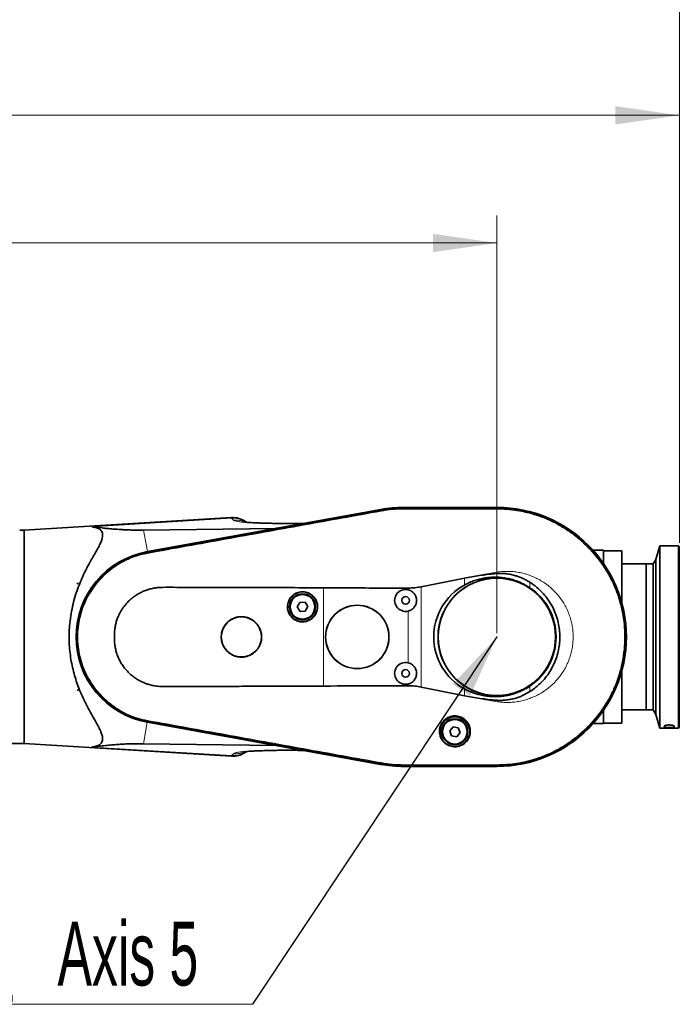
# Model space of a CAD drawing. Header units: millimetres. Extents: x 0 to 11920, y 0 to 8400.
# Tile 63 of 65: x 8719 to 9442, y 6761 to 7840. Entities that reach past the tile are written whole.
import ezdxf

# ---------------------------------------------------------------- set-up
doc = ezdxf.new("R2010")
doc.units = ezdxf.units.MM
doc.header["$LTSCALE"] = 20
doc.header["$PDSIZE"] = -1
doc.styles.add('SLDTEXTSTYLE0', font='TXT', dxfattribs={"width": 0.605})
doc.dimstyles.new('SLDDIMSTYLE0', dxfattribs={"dimtxt": 70, "dimasz": 70, "dimexe": 0, "dimexo": 0.0625, "dimgap": 17.5, "dimtad": 1, "dimdec": 1, "dimrnd": 1e-09, "dimzin": 12, "dimdsep": 46, "dimtxsty": 'SLDTEXTSTYLE0', "dimsah": 1, "dimcen": 0.09, "dimadec": 0, "dimazin": 3, "dimtfac": 1, "dimtofl": 0, "dimtmove": 0, "dimatfit": 3, "dimfxl": 1, "dimfrac": 2, "dimtolj": 1, "dimtzin": 12, "dimarcsym": 0})
doc.dimstyles.new('SLDDIMSTYLE1', dxfattribs={"dimtxt": 70, "dimasz": 70, "dimexe": 0, "dimexo": 0.0625, "dimgap": 17.5, "dimtad": 1, "dimdec": 0, "dimrnd": 1e-09, "dimzin": 12, "dimdsep": 46, "dimtxsty": 'SLDTEXTSTYLE0', "dimsah": 1, "dimcen": 0.09, "dimadec": 0, "dimazin": 3, "dimtfac": 1, "dimtofl": 0, "dimtmove": 0, "dimatfit": 3, "dimfxl": 1, "dimfrac": 2, "dimtolj": 1, "dimtzin": 12, "dimarcsym": 0})
doc.dimstyles.new('SLDDIMSTYLE2', dxfattribs={"dimtxt": 0.18, "dimasz": 70, "dimexe": 0, "dimexo": 0.0625, "dimgap": 0, "dimtad": 0, "dimtih": 1, "dimtoh": 1, "dimdec": 0, "dimrnd": 1e-09, "dimzin": 0, "dimdsep": 46, "dimtxsty": 'Standard', "dimsah": 1, "dimcen": 0.09, "dimadec": 0, "dimazin": 0, "dimtfac": 70, "dimtdec": 0, "dimtofl": 0, "dimtmove": 0, "dimatfit": 3, "dimfxl": 1, "dimfrac": 2, "dimtolj": 1, "dimtzin": 0, "dimarcsym": 0})

# ---------------------------------------------------------------- blocks, each defined once
blk = doc.blocks.new('_D_5')
at = {"color": 7, "linetype": 'Continuous', "lineweight": 0}
for p, q in [((7248.4, 7050.3), (7248.4, 7905.3)), ((9442.3, 7266.4), (9442.3, 7905.3)), ((7248.4, 7875.3), (9442.3, 7875.3))]:
    blk.add_line(p, q, dxfattribs=at)
at = {"color": 7, "linetype": 'Continuous', "lineweight": 18}
for centre, start, end in [((8345.8, 7929), 153.4349, 206.5651), ((8344.8, 7929), 333.4349, 26.5651)]:
    blk.add_arc(centre, 120.1, start, end, dxfattribs=at)
for points in [[(7248.4, 7875.3), (7318.4, 7865.3), (7318.4, 7885.3)], [(9442.3, 7875.3), (9372.3, 7885.3), (9372.3, 7865.3)]]:
    blk.add_solid(points, dxfattribs=at)
at = {"color": 7, "linetype": 'Continuous', "lineweight": 18, "insert": (8238.4, 7965.5), "char_height": 70, "attachment_point": 1, "style": 'SLDTEXTSTYLE0'}
blk.add_mtext('2194', dxfattribs=at)
blk = doc.blocks.new('_D_6')
at = {"color": 7, "linetype": 'Continuous', "lineweight": 0}
for p, q in [((7649.8, 6967.4), (7649.8, 7625.3)), ((9242.3, 7167.4), (9242.3, 7625.3)), ((9242.3, 7595.3), (7649.8, 7595.3))]:
    blk.add_line(p, q, dxfattribs=at)
at = {"color": 7, "linetype": 'Continuous', "lineweight": 18}
for points in [[(7649.8, 7595.3), (7719.8, 7585.3), (7719.8, 7605.3)], [(9242.3, 7595.3), (9172.3, 7605.3), (9172.3, 7585.3)]]:
    blk.add_solid(points, dxfattribs=at)
at = {"color": 7, "linetype": 'Continuous', "lineweight": 18, "insert": (8299, 7685.5), "char_height": 70, "attachment_point": 1, "style": 'SLDTEXTSTYLE0'}
blk.add_mtext('1592,5', dxfattribs=at)
blk = doc.blocks.new('_D_9')
at = {"color": 7, "linetype": 'Continuous', "lineweight": 0}
for p, q in [((7362.3, 7219.9), (7362.3, 7765.3)), ((9442.3, 7266.4), (9442.3, 7765.3)), ((9442.3, 7735.3), (7362.3, 7735.3))]:
    blk.add_line(p, q, dxfattribs=at)
at = {"color": 7, "linetype": 'Continuous', "lineweight": 18}
for points in [[(7362.3, 7735.3), (7432.3, 7725.3), (7432.3, 7745.3)], [(9442.3, 7735.3), (9372.3, 7745.3), (9372.3, 7725.3)]]:
    blk.add_solid(points, dxfattribs=at)
at = {"color": 7, "linetype": 'Continuous', "lineweight": 18, "insert": (8295.3, 7825.5), "char_height": 70, "attachment_point": 1, "style": 'SLDTEXTSTYLE0'}
blk.add_mtext('2080', dxfattribs=at)
blk = doc.blocks.new('SW_SYMBOL_MOD_CL')
at = {"color": 0, "linetype": 'Continuous', "lineweight": 0, "char_height": 15515, "attachment_point": 5, "style": 'SLDTEXTSTYLE0'}
for s, insert in [('C', (8000, 12000)), ('L', (12000, 6000))]:
    blk.add_mtext(s, dxfattribs=dict(at, insert=insert))
blk = doc.blocks.new('SW_NOTE_0_6')
at = {"color": 0, "linetype": 'Continuous', "lineweight": 0}
for p, q in [((-331.1, 0), (0, 0)), ((0, 0), (-331.1, 0)), ((-331.1, 0), (0, 0)), ((0, 0), (-331.1, 0)), ((-331.1, 0), (0, 0)), ((0, 0), (-331.1, 0))]:
    blk.add_line(p, q, dxfattribs=at)
at = {"color": 0, "linetype": 'Continuous', "lineweight": 0, "xscale": 0.0045117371, "yscale": 0.0045117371, "zscale": 0.0045117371}
blk.add_blockref('SW_SYMBOL_MOD_CL', (-330.8, 10.5), dxfattribs=at)
at = {"color": 0, "linetype": 'Continuous', "lineweight": 0, "insert": (-213.7, 90.6), "char_height": 70, "attachment_point": 1, "style": 'SLDTEXTSTYLE0'}
blk.add_mtext('Axis 5', dxfattribs=at)

msp = doc.modelspace()

# ---------------------------------------------------------------- linework, layer by layer
at = {"color": 7, "linetype": 'Continuous', "lineweight": 35}
for p, q in [((9115.18, 7303.14), (8859.16, 7256.88)), ((8859.17, 7256.77), (9115.01, 7303.02)), ((9115.14, 7302.25), (9115.15, 7302.25)), ((9242.25, 7305.39), (9140.25, 7305.39)), ((9140.25, 7305.29), (9242.25, 7305.29)), ((9140.25, 7304.5), (9140.26, 7304.5)), ((9242.24, 7304.5), (9242.25, 7304.5)), ((8950.93, 7294.25), (8724.25, 7280.39)), ((9023.71, 7287.69), (9027.96, 7287.83)), ((9029.66, 7287.77), (9027.96, 7287.83)), ((8724.25, 7280.39), (8719.25, 7280.39)), ((8724.25, 7280.39), (8724.25, 7046.39)), ((8854.89, 7280.47), (9000.05, 7282.42)), ((8859.3, 7256.03), (8859.32, 7256.03)), ((9359.25, 7258.39), (9347.79, 7258.39)), ((9359.25, 7258.39), (9359.25, 7243.86)), ((9379.25, 7257.89), (9359.25, 7257.89)), ((9379.25, 7257.89), (9379.25, 7200.74)), ((9420.75, 7263.39), (9416.71, 7248.32)), ((9441.25, 7263.39), (9420.75, 7263.39)), ((9420.75, 7263.39), (9420.75, 7063.39)), ((9442.25, 7262.39), (9441.25, 7263.39)), ((9441.25, 7063.39), (9441.25, 7263.39)), ((9442.25, 7262.39), (9442.25, 7064.39)), ((9416.71, 7248.32), (9413.75, 7243.39)), ((9416.71, 7248.32), (9416.71, 7078.46)), ((9405.75, 7243.39), (9379.25, 7243.39)), ((9413.75, 7243.39), (9405.75, 7243.39)), ((9405.75, 7083.39), (9405.75, 7243.39)), ((9413.75, 7243.39), (9413.75, 7083.39)), ((9159.42, 7218.44), (9206.68, 7227.93)), ((8782.3, 7221.72), (8782.3, 7221.89)), ((8783.66, 7221.89), (8782.3, 7221.72)), ((8782.38, 7221.89), (8782.3, 7221.72)), ((8782.3, 7221.89), (8782.38, 7221.89)), ((8782.38, 7221.89), (8783.66, 7221.89)), ((9026.21, 7201.3), (9023.48, 7196.21)), ((9031.98, 7201.48), (9026.21, 7201.3)), ((9035.02, 7196.57), (9031.98, 7201.48)), ((9023.48, 7196.21), (9026.52, 7191.3)), ((9026.52, 7191.3), (9032.29, 7191.48)), ((9032.29, 7191.48), (9035.02, 7196.57)), ((9379.25, 7126.04), (9379.25, 7068.89)), ((8782.3, 7105.06), (8783.66, 7104.89)), ((8782.3, 7104.89), (8782.3, 7105.06)), ((8782.3, 7105.06), (8782.38, 7104.89)), ((8782.38, 7104.89), (8782.3, 7104.89)), ((8782.38, 7104.89), (8783.66, 7104.89)), ((9206.68, 7098.84), (9159.42, 7108.34)), ((9359.25, 7082.92), (9359.25, 7068.39)), ((9379.25, 7083.39), (9405.75, 7083.39)), ((9405.75, 7083.39), (9413.75, 7083.39)), ((9413.75, 7083.39), (9416.71, 7078.46)), ((9416.71, 7078.46), (9420.75, 7063.39)), ((8859.15, 7069.91), (9114.8, 7023.67)), ((9115.01, 7023.76), (8859.17, 7070.01)), ((8859.31, 7070.75), (8859.3, 7070.75)), ((9194.24, 7064.8), (9190.56, 7060.36)), ((9199.93, 7063.84), (9194.24, 7064.8)), ((9201.94, 7058.42), (9199.93, 7063.84)), ((9347.79, 7068.39), (9359.25, 7068.39)), ((9359.25, 7068.89), (9379.25, 7068.89)), ((9420.75, 7063.39), (9441.25, 7063.39)), ((9425.76, 7065.63), (9425.75, 7065.58)), ((9425.75, 7064.76), (9425.75, 7065.58)), ((9441.25, 7063.39), (9442.25, 7064.39)), ((9190.56, 7060.36), (9192.57, 7054.94)), ((9192.57, 7054.94), (9198.26, 7053.98)), ((9198.26, 7053.98), (9201.94, 7058.42)), ((8698.25, 7046.39), (8724.25, 7046.39)), ((8724.25, 7046.39), (8950.94, 7032.53)), ((8999.9, 7044.37), (8854.88, 7046.31)), ((9023.32, 7039.04), (9023.73, 7039.03)), ((9029.56, 7039.01), (9027.96, 7038.95)), ((9115.15, 7024.53), (9115.14, 7024.53)), ((9140.26, 7022.29), (9140.25, 7022.29)), ((9242.25, 7021.49), (9140.25, 7021.49)), ((9140.25, 7021.39), (9242.25, 7021.39)), ((9242.25, 7022.28), (9242.24, 7022.28))]:
    msp.add_line(p, q, dxfattribs=at)
at = {"color": 8, "linetype": 'Continuous', "lineweight": 18}
for p, q in [((9115.15, 7302.25), (9115.01, 7303.02)), ((9115.33, 7301.24), (9115.14, 7302.25)), ((9140.25, 7304.5), (9140.25, 7305.29)), ((9140.25, 7303.47), (9140.26, 7304.5)), ((9242.24, 7304.5), (9242.25, 7303.47)), ((9242.25, 7304.5), (9242.25, 7305.29)), ((8951.51, 7293.47), (8798.49, 7284.17)), ((8953.43, 7291.55), (8951.51, 7293.47)), ((9000.05, 7282.42), (9029.66, 7287.77)), ((8854.89, 7280.47), (8859.16, 7256.88)), ((8859.3, 7256.03), (8859.17, 7256.77)), ((8859.49, 7255.01), (8859.32, 7256.03)), ((9206.68, 7220.29), (9206.68, 7227.93)), ((9278.49, 7223.35), (9278.49, 7217.28)), ((9052.25, 7109.5), (9052.25, 7217.27)), ((9145.06, 7215.06), (9145.06, 7216.91)), ((9159.42, 7218.44), (9159.42, 7108.34)), ((9145.06, 7135.06), (9145.06, 7191.72)), ((9145.06, 7109.86), (9145.06, 7111.72)), ((9206.68, 7098.84), (9206.68, 7106.49)), ((9278.49, 7109.51), (9278.49, 7103.43)), ((8859.49, 7071.77), (8859.31, 7070.75)), ((8854.88, 7046.31), (8859.15, 7069.91)), ((8859.3, 7070.75), (8859.17, 7070.01)), ((9425.75, 7064.76), (9427.45, 7066.44)), ((9425.75, 7065.58), (9426.23, 7066.04)), ((9435.06, 7066.43), (9436.75, 7064.76)), ((9436.28, 7066.04), (9436.75, 7065.58)), ((8951.51, 7033.31), (8798.49, 7042.61)), ((9029.56, 7039.01), (8999.9, 7044.37)), ((8951.51, 7033.31), (8953.43, 7035.23)), ((9115.15, 7024.53), (9115.01, 7023.76)), ((9115.33, 7025.54), (9115.14, 7024.53)), ((9140.25, 7023.31), (9140.26, 7022.29)), ((9140.25, 7022.29), (9140.25, 7021.49)), ((9242.25, 7023.31), (9242.24, 7022.28)), ((9242.25, 7022.28), (9242.25, 7021.49))]:
    msp.add_line(p, q, dxfattribs=at)
at = {"color": 7, "linetype": 'Continuous', "lineweight": 35, "flags": 128}
msp.add_lwpolyline([(9436.75, 7064.76), (9436.75, 7064.85), (9436.75, 7064.95), (9436.75, 7065.04), (9436.75, 7065.15), (9436.75, 7065.25), (9436.75, 7065.35), (9436.75, 7065.46), (9436.75, 7065.58)], dxfattribs=at)
at = {"color": 7, "linetype": 'Continuous', "lineweight": 35}
for centre, radius in [((9242.25, 7163.39), 64.48), ((9242.25, 7163.39), 64.33), ((9029.25, 7196.39), 16.25), ((9029.25, 7196.39), 14.25), ((9029.25, 7196.39), 13.5), ((9142.25, 7203.39), 4.15), ((9089.25, 7163.39), 34.78), ((9089.25, 7163.39), 34.7), ((8962.25, 7163.39), 22), ((9142.25, 7123.39), 4.15), ((9196.25, 7059.39), 16.25), ((9196.25, 7059.39), 14.25), ((9196.25, 7059.39), 13.5)]:
    msp.add_circle(centre, radius, dxfattribs=at)
at = {"color": 8, "linetype": 'Continuous', "lineweight": 18}
for centre in [(9029.25, 7196.39), (9196.25, 7059.39)]:
    msp.add_circle(centre, 13.85, dxfattribs=at)
at = {"color": 7, "linetype": 'Continuous', "lineweight": 35}
for centre, radius, start, end in [((9140.25, 7163.39), 141.9, 90, 100.2472), ((9140.25, 7164.39), 141, 90, 100.24369), ((9242.25, 7163.39), 142, 270, 90), ((9242.25, 7163.39), 141.9, 270, 90), ((8952.41, 7269.3), 25, 53.24506, 93.3864), ((8876.05, 7163.39), 95, 100.24369, 259.74928), ((8876.05, 7163.39), 94.9, 100.2472, 259.7528), ((9142.25, 7203.39), 12, 76.45651, 283.54349), ((9242.25, 7163.39), 64.94, 303.92106, 56.07894), ((9142.25, 7123.39), 12, 76.45651, 283.54349), ((8952.41, 7057.48), 25, 266.62755, 306.73991), ((9140.25, 7164.39), 143, 259.74928, 270), ((9140.25, 7163.39), 141.9, 259.7528, 270)]:
    msp.add_arc(centre, radius, start, end, dxfattribs=at)
at = {"color": 8, "linetype": 'Continuous', "lineweight": 18}
for centre, radius, start, end in [((8953.32, 7268.89), 24.65, 55.97174, 94.22761), ((8953.32, 7057.91), 24.67, 265.79075, 304.0398)]:
    msp.add_arc(centre, radius, start, end, dxfattribs=at)
at = {"color": 7, "linetype": 'Continuous', "lineweight": 35}
for centre, major_axis, ratio, start_param, end_param in [((9027.36, 7293.37), (-4.1, 5.06), 0.585928, 2.6685816, 2.8302501), ((9014.84, 7291.11), (15.85, 8.33), 0.1553295, 3.4379656, 3.5996341), ((9238.31, 7163.39), (65.19, 0), 0.9981738, 2.0773499, 4.2058354), ((9014.67, 7035.68), (15.84, -8.33), 0.1555134, 2.6834199, 2.8451771), ((9027.26, 7033.41), (4.1, 5.06), 0.5860411, 0.3112158, 0.472973)]:
    msp.add_ellipse(centre, major_axis=major_axis, ratio=ratio, start_param=start_param, end_param=end_param, dxfattribs=at)
for points, knots in [([(8859.32, 7256.03), (8862.6, 7256.63), (8869.18, 7257.81), (8879.03, 7259.6), (8892.18, 7261.98), (8908.61, 7264.94), (8934.9, 7269.69), (8967.76, 7275.62), (9007.2, 7282.75), (9040.06, 7288.68), (9066.35, 7293.43), (9082.78, 7296.4), (9095.85, 7298.76), (9105.54, 7300.51), (9111.94, 7301.67), (9115.14, 7302.25)], [0, 0, 0, 0, 0.038538, 0.0770752, 0.115613, 0.1926874, 0.2697618, 0.4239107, 0.5780596, 0.7322085, 0.8092829, 0.8863573, 0.9248946, 0.9624473, 1, 1, 1, 1]), ([(9115.15, 7302.25), (9118.44, 7302.77), (9124.24, 7303.69), (9132.63, 7304.37), (9137.71, 7304.45), (9140.25, 7304.5)], [0, 0, 0, 0, 0.39660071, 0.69786229, 1, 1, 1, 1]), ([(9140.26, 7304.5), (9143.59, 7304.49), (9150.26, 7304.49), (9163.6, 7304.5), (9180.28, 7304.49), (9200.61, 7304.49), (9217.77, 7304.5), (9231.75, 7304.49), (9238.75, 7304.5), (9242.24, 7304.5)], [0, 0, 0, 0, 0.0980979, 0.1961937, 0.3923851, 0.5885765, 0.7942879, 0.8971434, 1, 1, 1, 1]), ([(9242.25, 7304.5), (9245.62, 7304.43), (9252.35, 7304.29), (9262.41, 7303.16), (9272.38, 7301.37), (9282.19, 7298.85), (9291.79, 7295.64), (9301.14, 7291.75), (9310.19, 7287.2), (9318.89, 7282.01), (9327.19, 7276.22), (9335.05, 7269.84), (9342.45, 7262.92), (9349.32, 7255.48), (9355.64, 7247.57), (9361.38, 7239.23), (9366.51, 7230.5), (9371, 7221.42), (9374.83, 7212.05), (9377.97, 7202.42), (9380.42, 7192.6), (9382.16, 7182.62), (9383.18, 7172.54), (9383.47, 7162.42), (9383.04, 7152.31), (9381.88, 7142.25), (9380.01, 7132.29), (9377.43, 7122.5), (9374.15, 7112.92), (9370.19, 7103.6), (9365.58, 7094.58), (9360.33, 7085.92), (9354.48, 7077.66), (9348.05, 7069.84), (9341.07, 7062.5), (9333.59, 7055.68), (9325.63, 7049.41), (9317.25, 7043.73), (9308.49, 7038.66), (9299.38, 7034.24), (9289.98, 7030.47), (9280.33, 7027.4), (9270.49, 7025.02), (9260.83, 7023.41), (9251.4, 7022.46), (9245.3, 7022.34), (9242.25, 7022.28)], [0, 0, 0, 0, 0.0227723, 0.0456013, 0.0684304, 0.0912596, 0.1140888, 0.1369176, 0.1597465, 0.1825754, 0.2054044, 0.2282333, 0.2510622, 0.2738911, 0.29672, 0.319549, 0.3423779, 0.3652068, 0.3880357, 0.4108646, 0.4336935, 0.4565225, 0.4793514, 0.5021803, 0.5250092, 0.5478381, 0.5706671, 0.593496, 0.6163249, 0.6391538, 0.6619827, 0.6848117, 0.7076406, 0.7304695, 0.7532984, 0.7761273, 0.7989562, 0.8217852, 0.8446142, 0.867443, 0.8902719, 0.9131011, 0.9359304, 0.9587007, 0.9793513, 1, 1, 1, 1]), ([(9023.71, 7287.76), (9022.75, 7287.74), (9019.2, 7287.66), (9013.57, 7287.64), (9007.03, 7287.67), (9001.34, 7287.78), (8996.01, 7287.92), (8990.84, 7288.03), (8985.88, 7288.16), (8981.38, 7288.3), (8977.22, 7288.47), (8973.38, 7288.67), (8970.33, 7288.89), (8967.99, 7289.11), (8966.3, 7289.31), (8965.27, 7289.45), (8964.74, 7289.54), (8964.68, 7289.54), (8964.65, 7289.54)], [0, 0, 0, 0, 0.0354511, 0.1321713, 0.2210794, 0.3020437, 0.3757689, 0.4584586, 0.5314567, 0.6009834, 0.6707245, 0.7406671, 0.8117432, 0.8600694, 0.907455, 0.9491423, 0.9764745, 1, 1, 1, 1]), ([(8798.49, 7042.61), (8799.89, 7042.84), (8802.42, 7043.25), (8805.44, 7044.42), (8807.73, 7045.88), (8809.37, 7047.77), (8810.19, 7050.14), (8810.24, 7052.92), (8809.49, 7056.38), (8807.79, 7060.59), (8805.25, 7065.56), (8801.9, 7071.49), (8797.92, 7078.49), (8793.44, 7086.72), (8789.01, 7095.56), (8785.14, 7104.34), (8781.94, 7112.94), (8779.32, 7121.2), (8777.11, 7129.76), (8775.34, 7138.61), (8774.12, 7147.71), (8773.44, 7156.97), (8773.32, 7166.3), (8773.8, 7176.14), (8775.03, 7186.39), (8777.05, 7196.92), (8779.68, 7206.98), (8782.86, 7216.5), (8786.44, 7225.48), (8790.32, 7233.95), (8794.13, 7241.44), (8797.78, 7248.01), (8801.11, 7253.8), (8804.21, 7259.25), (8806.89, 7264.31), (8808.8, 7268.56), (8809.9, 7272.05), (8810.3, 7274.87), (8810.04, 7277.36), (8809.03, 7279.46), (8807.38, 7281.17), (8805.06, 7282.55), (8802.1, 7283.59), (8799.7, 7283.98), (8798.49, 7284.17)], [0, 0, 0, 0, 0.0229794, 0.0414541, 0.0599667, 0.078406, 0.097017, 0.1157135, 0.1343442, 0.1582577, 0.1822699, 0.2062487, 0.237725, 0.2693177, 0.3009082, 0.3323814, 0.3573377, 0.3823758, 0.4073969, 0.4323298, 0.4574349, 0.4826538, 0.5078683, 0.5329675, 0.5625868, 0.5922991, 0.6219376, 0.6507853, 0.6797371, 0.7087117, 0.7375905, 0.761244, 0.7850268, 0.8087928, 0.8324516, 0.8560006, 0.8734025, 0.8908489, 0.9082263, 0.9256493, 0.943141, 0.9605889, 0.9802897, 1, 1, 1, 1]), ([(8798.49, 7284.17), (8802.13, 7283.73), (8807.59, 7283.05), (8815.52, 7282.24), (8822.36, 7281.63), (8828.93, 7281.15), (8835.17, 7280.81), (8840.63, 7280.59), (8845.91, 7280.46), (8850.89, 7280.43), (8853.56, 7280.45), (8854.89, 7280.47)], [0, 0, 0, 0, 0.2430467, 0.3650213, 0.4869789, 0.6418182, 0.7199882, 0.7981332, 0.898031, 0.9490266, 1, 1, 1, 1]), ([(8859.3, 7070.75), (8857.66, 7071.07), (8854.36, 7071.72), (8848.6, 7073.27), (8842.06, 7075.49), (8834.88, 7078.62), (8827.98, 7082.33), (8821.42, 7086.6), (8815.23, 7091.41), (8809.46, 7096.71), (8804.16, 7102.47), (8798.79, 7109.37), (8793.62, 7117.56), (8789, 7127.1), (8785.77, 7136.24), (8783.69, 7144.73), (8782.46, 7152.47), (8781.88, 7160.28), (8781.94, 7168.11), (8782.66, 7175.91), (8784.18, 7184.53), (8786.8, 7193.85), (8790.78, 7203.67), (8795.39, 7212.19), (8800.3, 7219.43), (8805.21, 7225.53), (8810.62, 7231.2), (8816.47, 7236.4), (8822.74, 7241.1), (8830.16, 7245.76), (8838.88, 7250.07), (8848.89, 7253.79), (8855.84, 7255.28), (8859.3, 7256.03)], [0, 0, 0, 0, 0.0192254, 0.0384531, 0.0683233, 0.0981934, 0.1280636, 0.1579337, 0.1877999, 0.217666, 0.247532, 0.2773981, 0.3177406, 0.3582119, 0.3985546, 0.4284255, 0.4582964, 0.4881673, 0.5180382, 0.5478993, 0.5777605, 0.6180988, 0.6585656, 0.6989039, 0.7287775, 0.7586511, 0.7885157, 0.8183804, 0.848245, 0.8781096, 0.9186985, 0.9594177, 1, 1, 1, 1]), ([(9206.68, 7227.93), (9212.16, 7228.9), (9220.39, 7230.35), (9231.45, 7231.83), (9238.7, 7232.64), (9244.9, 7233.04), (9250.09, 7232.93), (9255.28, 7232.31), (9260.33, 7231.28), (9265.14, 7229.86), (9269.73, 7228.08), (9274.21, 7225.95), (9277.06, 7224.21), (9278.49, 7223.35)], [0, 0, 0, 0, 0.2258396, 0.3390456, 0.4522373, 0.5215445, 0.5908048, 0.6620693, 0.7333342, 0.7991181, 0.8649046, 0.9324516, 1, 1, 1, 1]), ([(9206.68, 7220.29), (9208.5, 7221.24), (9212.14, 7223.13), (9217.76, 7225.28), (9223.38, 7226.94), (9229.01, 7228.09), (9234.77, 7228.78), (9240.59, 7228.99), (9246.38, 7228.71), (9252.15, 7227.95), (9257.9, 7226.69), (9264.33, 7224.67), (9271.33, 7221.72), (9276.09, 7218.76), (9278.49, 7217.28)], [0, 0, 0, 0, 0.0812517, 0.1631612, 0.2384801, 0.3137993, 0.3912537, 0.4687081, 0.544911, 0.6211134, 0.6995481, 0.7779821, 0.8881438, 1, 1, 1, 1]), ([(9278.49, 7223.35), (9281.08, 7221.55), (9285.86, 7218.23), (9292.01, 7212.32), (9297.19, 7206.2), (9301.65, 7199.52), (9305.31, 7192.38), (9308.15, 7184.88), (9310.14, 7177.12), (9311.23, 7169.18), (9311.44, 7161.17), (9310.75, 7153.19), (9309.15, 7145.35), (9306.69, 7137.72), (9303.4, 7130.42), (9299.29, 7123.54), (9294.45, 7117.15), (9289.25, 7111.7), (9283.91, 7107.1), (9280.3, 7104.65), (9278.49, 7103.43)], [0, 0, 0, 0, 0.0662608, 0.1224088, 0.1787369, 0.2348862, 0.290981, 0.3472557, 0.4033514, 0.4593554, 0.5155364, 0.5715375, 0.6275563, 0.6837525, 0.7397695, 0.7958322, 0.8520733, 0.9081351, 0.9540676, 1, 1, 1, 1]), ([(9052.25, 7217.27), (9040.11, 7217.32), (9015.82, 7217.41), (8979.4, 7217.53), (8943, 7217.61), (8913.65, 7217.71), (8891.33, 7217.69), (8879.61, 7217.86), (8871.45, 7217.64), (8866.88, 7217.08), (8862.43, 7216.04), (8858.12, 7214.73), (8853.92, 7213.04), (8849.85, 7210.99), (8845.97, 7208.59), (8842.35, 7205.89), (8838.96, 7202.9), (8835.81, 7199.6), (8832.98, 7196.05), (8830.5, 7192.31), (8828.36, 7188.39), (8826.56, 7184.24), (8825.14, 7180.01), (8824.12, 7175.76), (8823.21, 7170.09), (8822.89, 7164.13), (8823.15, 7157.99), (8823.73, 7153.11), (8824.73, 7148.26), (8826.16, 7143.58), (8827.99, 7139.16), (8830.19, 7134.98), (8832.79, 7130.98), (8835.68, 7127.34), (8838.74, 7124.1), (8841.94, 7121.22), (8845.4, 7118.59), (8849.1, 7116.23), (8853.01, 7114.17), (8857.08, 7112.42), (8861.3, 7111.04), (8866.36, 7109.78), (8872.32, 7109.05), (8881.4, 7108.96), (8897.16, 7109.11), (8919.65, 7109.08), (8946.37, 7109.17), (8972.95, 7109.23), (9008.19, 7109.33), (9034.62, 7109.43), (9052.25, 7109.5)], [0, 0, 0, 0, 0.0696144, 0.1392437, 0.2088588, 0.2784756, 0.3078202, 0.3371707, 0.3459869, 0.3548526, 0.3636737, 0.3722845, 0.3808946, 0.3897556, 0.3986162, 0.4072273, 0.4158385, 0.4247055, 0.4335724, 0.4420676, 0.4505623, 0.459326, 0.4680893, 0.4762326, 0.4843774, 0.501029, 0.5103189, 0.5196072, 0.529177, 0.5387452, 0.5477135, 0.5566817, 0.5659664, 0.5752518, 0.5834679, 0.5916843, 0.6001217, 0.6085592, 0.617065, 0.6256274, 0.6341342, 0.6426966, 0.6556658, 0.6686703, 0.6949768, 0.7464353, 0.7979129, 0.8484173, 0.8989298, 1, 1, 1, 1]), ([(9045.76, 7196.39), (9045.72, 7197.32), (9045.62, 7199.17), (9044.9, 7201.88), (9043.76, 7204.43), (9042.21, 7206.75), (9040.28, 7208.78), (9038.05, 7210.46), (9035.56, 7211.73), (9032.9, 7212.57), (9030.13, 7212.95), (9027.34, 7212.86), (9024.6, 7212.3), (9021.99, 7211.3), (9019.6, 7209.87), (9017.47, 7208.06), (9015.68, 7205.91), (9014.27, 7203.49), (9013.3, 7200.88), (9012.77, 7198.13), (9012.71, 7195.34), (9013.12, 7192.57), (9013.99, 7189.92), (9015.29, 7187.45), (9017, 7185.23), (9019.04, 7183.33), (9021.38, 7181.8), (9023.94, 7180.68), (9026.65, 7180.01), (9029.44, 7179.8), (9032.22, 7180.07), (9034.92, 7180.8), (9037.45, 7181.97), (9039.76, 7183.55), (9041.76, 7185.5), (9043.42, 7187.75), (9044.65, 7190.25), (9045.57, 7193.14), (9045.69, 7195.23), (9045.76, 7196.39)], [0, 0, 0, 0, 0.0268526, 0.0537052, 0.0805579, 0.1074105, 0.134261, 0.1611114, 0.1879575, 0.2148036, 0.2416459, 0.2684883, 0.2953297, 0.3221712, 0.349015, 0.3758588, 0.4027061, 0.4295534, 0.4564031, 0.4832528, 0.5101034, 0.5369539, 0.5638045, 0.5906551, 0.6175055, 0.6443559, 0.6712051, 0.6980543, 0.7249005, 0.7517467, 0.7785896, 0.8054324, 0.8322738, 0.8591152, 0.8859584, 0.9128017, 0.9396491, 0.9664966, 1, 1, 1, 1]), ([(9052.25, 7217.27), (9076.53, 7217.13), (9107.47, 7216.94), (9138.41, 7216.91), (9145.06, 7216.91)], [0, 0, 0, 0, 0.7848966, 1, 1, 1, 1]), ([(9145.06, 7216.91), (9147.46, 7216.98), (9152.29, 7217.11), (9157.04, 7217.99), (9159.42, 7218.44)], [0, 0, 0, 0, 0.4969077, 1, 1, 1, 1]), ([(9145.06, 7215.06), (9145.89, 7214.8), (9148.01, 7214.14), (9150.94, 7211.98), (9153.3, 7208.64), (9154.41, 7204.68), (9154.15, 7200.59), (9152.56, 7196.8), (9149.8, 7193.77), (9147.06, 7192.27), (9145.41, 7191.82), (9145.06, 7191.72)], [0, 0, 0, 0, 0.0815291, 0.2076969, 0.3340294, 0.4604223, 0.5867061, 0.7129312, 0.8392577, 0.9656547, 1, 1, 1, 1]), ([(8984.43, 7163.39), (8984.37, 7164.63), (8984.24, 7167.12), (8983.28, 7170.75), (8981.75, 7174.17), (8979.66, 7177.29), (8977.08, 7180), (8974.09, 7182.25), (8970.75, 7183.96), (8967.18, 7185.1), (8963.47, 7185.6), (8959.73, 7185.49), (8956.05, 7184.74), (8952.56, 7183.39), (8949.34, 7181.47), (8946.48, 7179.04), (8944.09, 7176.15), (8942.19, 7172.92), (8940.89, 7169.4), (8940.18, 7165.72), (8940.1, 7161.98), (8940.65, 7158.27), (8941.82, 7154.72), (8943.56, 7151.4), (8945.84, 7148.43), (8948.58, 7145.88), (8951.71, 7143.83), (8955.15, 7142.32), (8958.79, 7141.43), (8962.52, 7141.14), (8966.26, 7141.5), (8969.88, 7142.47), (8973.28, 7144.05), (8976.37, 7146.17), (8979.06, 7148.78), (8981.28, 7151.8), (8982.94, 7155.15), (8984.17, 7159.03), (8984.34, 7161.83), (8984.43, 7163.39)], [0, 0, 0, 0, 0.0268383, 0.0536767, 0.080515, 0.1073534, 0.1341921, 0.1610308, 0.1878726, 0.2147144, 0.2415641, 0.2684139, 0.2952749, 0.3221359, 0.3490046, 0.3758732, 0.4027372, 0.4296011, 0.4564467, 0.4832923, 0.5101171, 0.5369419, 0.5637596, 0.5905774, 0.6174078, 0.6442383, 0.6710905, 0.6979428, 0.7248097, 0.7516767, 0.7785439, 0.8054111, 0.8322687, 0.8591262, 0.885973, 0.9128198, 0.9396603, 0.9665007, 1, 1, 1, 1]), ([(9145.06, 7135.06), (9145.89, 7134.8), (9148.01, 7134.14), (9150.94, 7131.98), (9153.3, 7128.64), (9154.41, 7124.68), (9154.15, 7120.59), (9152.56, 7116.8), (9149.8, 7113.77), (9147.06, 7112.27), (9145.41, 7111.82), (9145.06, 7111.72)], [0, 0, 0, 0, 0.0815291, 0.2076969, 0.3340294, 0.4604223, 0.5867061, 0.7129312, 0.8392577, 0.9656547, 1, 1, 1, 1]), ([(9145.06, 7109.86), (9134.29, 7109.84), (9103.36, 7109.77), (9072.42, 7109.61), (9052.25, 7109.5)], [0, 0, 0, 0, 0.3481024, 1, 1, 1, 1]), ([(9159.42, 7108.34), (9157.07, 7108.78), (9152.32, 7109.66), (9147.49, 7109.8), (9145.06, 7109.86)], [0, 0, 0, 0, 0.4970267, 1, 1, 1, 1]), ([(9278.49, 7109.51), (9276.95, 7108.52), (9273.87, 7106.55), (9268.93, 7104.07), (9263.77, 7101.94), (9258.37, 7100.23), (9252.8, 7098.96), (9247.11, 7098.14), (9241.39, 7097.8), (9235.62, 7097.94), (9229.83, 7098.55), (9222.96, 7099.9), (9215.08, 7102.27), (9209.5, 7105.07), (9206.68, 7106.49)], [0, 0, 0, 0, 0.0723011, 0.1450788, 0.2192006, 0.2933231, 0.3695173, 0.445712, 0.521261, 0.5968103, 0.6745133, 0.7522161, 0.8749621, 1, 1, 1, 1]), ([(9278.49, 7103.43), (9275.88, 7101.9), (9271.94, 7099.6), (9266.27, 7097.33), (9261.72, 7095.86), (9256.9, 7094.75), (9251.8, 7094), (9246.6, 7093.72), (9240.19, 7093.98), (9232.64, 7094.78), (9221.07, 7096.32), (9212.44, 7097.83), (9206.68, 7098.84)], [0, 0, 0, 0, 0.1220817, 0.1845363, 0.2469887, 0.3157705, 0.3845529, 0.4554679, 0.5264152, 0.6445834, 0.7627865, 1, 1, 1, 1]), ([(9213.16, 7059.39), (9213.12, 7060.58), (9213.04, 7063), (9211.98, 7066.38), (9210.33, 7069.42), (9208.27, 7071.9), (9205.79, 7073.93), (9203.17, 7075.38), (9200.36, 7076.33), (9197.63, 7076.78), (9194.89, 7076.77), (9192.31, 7076.36), (9189.82, 7075.56), (9187.52, 7074.41), (9185.41, 7072.92), (9183.52, 7071.1), (9181.92, 7068.98), (9180.63, 7066.56), (9179.74, 7063.9), (9179.29, 7061.01), (9179.34, 7057.99), (9179.97, 7054.93), (9181.19, 7051.95), (9182.98, 7049.23), (9185.3, 7046.85), (9187.93, 7045.05), (9190.82, 7043.78), (9193.62, 7043.1), (9196.39, 7042.91), (9198.92, 7043.13), (9201.35, 7043.7), (9203.59, 7044.59), (9205.71, 7045.79), (9207.68, 7047.33), (9209.45, 7049.19), (9210.99, 7051.42), (9212.19, 7053.97), (9212.96, 7056.68), (9213.1, 7058.52), (9213.16, 7059.39)], [0, 0, 0, 0, 0.0355717, 0.0725227, 0.1033147, 0.1352083, 0.1628267, 0.1914486, 0.216096, 0.2415718, 0.2644937, 0.2881034, 0.3106902, 0.3338887, 0.3573367, 0.3813732, 0.406668, 0.4325721, 0.4604124, 0.4889292, 0.5193804, 0.5506346, 0.5824906, 0.6153426, 0.6458124, 0.6774457, 0.7038306, 0.7312674, 0.7537855, 0.7770481, 0.7982391, 0.8199904, 0.8423076, 0.8651418, 0.8902336, 0.9158894, 0.9444709, 0.9737421, 1, 1, 1, 1]), ([(9115.14, 7024.53), (9111.86, 7025.13), (9105.29, 7026.32), (9092.14, 7028.69), (9069.15, 7032.85), (9036.29, 7038.78), (8996.87, 7045.9), (8964.01, 7051.83), (8937.73, 7056.58), (8918.01, 7060.14), (8901.59, 7063.11), (8888.44, 7065.48), (8878.66, 7067.25), (8868.95, 7069.01), (8862.53, 7070.17), (8859.31, 7070.75)], [0, 0, 0, 0, 0.038528, 0.0770553, 0.15411, 0.3082194, 0.4623287, 0.6164381, 0.6934928, 0.7705474, 0.8476021, 0.8861295, 0.9246574, 0.9623285, 1, 1, 1, 1]), ([(9425.75, 7064.76), (9425.77, 7064.7), (9425.83, 7064.55), (9426.43, 7064.34), (9427.6, 7064.16), (9429.19, 7064.05), (9431.03, 7064.01), (9432.93, 7064.03), (9434.64, 7064.13), (9435.94, 7064.31), (9436.65, 7064.53), (9436.72, 7064.69), (9436.75, 7064.76)], [0, 0, 0, 0, 0.0638241, 0.1668358, 0.2709923, 0.3776384, 0.4869356, 0.5979726, 0.7092465, 0.8191286, 0.9263899, 1, 1, 1, 1]), ([(9436.75, 7065.58), (9436.75, 7065.59), (9436.74, 7065.74), (9436.45, 7066.01), (9435.5, 7066.37), (9434.08, 7066.66), (9432.33, 7066.83), (9430.43, 7066.84), (9428.6, 7066.69), (9427.11, 7066.4), (9426.17, 7066.09), (9426.01, 7065.89), (9425.96, 7065.82)], [0, 0, 0, 0, 0.017808, 0.1285993, 0.2397145, 0.3529841, 0.4691881, 0.5878217, 0.7074912, 0.8264507, 0.9430954, 1, 1, 1, 1]), ([(8854.88, 7046.31), (8852.7, 7046.33), (8848.29, 7046.36), (8842.34, 7046.24), (8836.78, 7046.05), (8831.63, 7045.78), (8825.9, 7045.42), (8819.72, 7044.93), (8812.69, 7044.26), (8805.59, 7043.49), (8800.86, 7042.9), (8798.49, 7042.61)], [0, 0, 0, 0, 0.08399137, 0.16958689, 0.25379648, 0.3381598, 0.42247931, 0.55218737, 0.68192958, 0.84085953, 1, 1, 1, 1]), ([(8964.58, 7037.21), (8964.62, 7037.22), (8964.71, 7037.22), (8965.67, 7037.38), (8967.19, 7037.58), (8969.43, 7037.82), (8972.62, 7038.08), (8976.9, 7038.33), (8982.35, 7038.55), (8988.14, 7038.71), (8993.95, 7038.83), (8999.46, 7038.97), (9004.99, 7039.09), (9010.67, 7039.14), (9016.25, 7039.14), (9020.25, 7039.09), (9022.26, 7039.06)], [0, 0, 0, 0, 0.03460971, 0.06756459, 0.10933617, 0.16484064, 0.23336505, 0.31418964, 0.40822528, 0.51496141, 0.59307729, 0.67745015, 0.76882224, 0.84242559, 0.92059324, 1, 1, 1, 1]), ([(9027.96, 7038.95), (9027.11, 7038.93), (9025.87, 7038.9), (9024.68, 7038.99), (9024.3, 7039.02)], [0, 0, 0, 0, 0.6814646, 1, 1, 1, 1]), ([(9140.25, 7022.29), (9136.92, 7022.35), (9131.04, 7022.48), (9122.67, 7023.3), (9117.66, 7024.12), (9115.15, 7024.53)], [0, 0, 0, 0, 0.3965945, 0.6978594, 1, 1, 1, 1]), ([(9242.24, 7022.28), (9238.91, 7022.28), (9232.24, 7022.29), (9218.9, 7022.28), (9202.22, 7022.29), (9181.89, 7022.29), (9164.73, 7022.28), (9150.75, 7022.29), (9143.75, 7022.29), (9140.26, 7022.29)], [0, 0, 0, 0, 0.0981103, 0.1962189, 0.3924364, 0.5886533, 0.7943265, 0.8971633, 1, 1, 1, 1])]:
    msp.add_open_spline(points, degree=3, knots=knots, dxfattribs=at)
at = {"color": 8, "linetype": 'Continuous', "lineweight": 18}
for points, knots in [([(8859.49, 7255.01), (8873.7, 7257.58), (8902.13, 7262.71), (8944.77, 7270.42), (8987.41, 7278.12), (9030.05, 7285.83), (9072.69, 7293.53), (9101.12, 7298.67), (9115.33, 7301.24)], [0, 0, 0, 0, 0.1666668, 0.3333334, 0.5000001, 0.6666667, 0.8333334, 1, 1, 1, 1]), ([(9140.25, 7303.47), (9148.75, 7303.47), (9165.75, 7303.47), (9191.25, 7303.47), (9216.75, 7303.47), (9233.75, 7303.47), (9242.25, 7303.47)], [0, 0, 0, 0, 0.25, 0.5, 0.75, 1, 1, 1, 1]), ([(9242.25, 7303.47), (9245.93, 7303.39), (9253.28, 7303.22), (9264.23, 7301.87), (9275.04, 7299.73), (9285.66, 7296.73), (9296.84, 7292.59), (9308.43, 7287.1), (9320.24, 7280.02), (9331.29, 7271.82), (9341.48, 7262.58), (9350.72, 7252.39), (9358.92, 7241.33), (9365.99, 7229.52), (9371.87, 7217.1), (9376.51, 7204.13), (9379.87, 7190.72), (9381.89, 7177.03), (9382.55, 7163.26), (9381.87, 7149.53), (9379.84, 7135.92), (9376.49, 7122.57), (9371.84, 7109.62), (9365.96, 7097.19), (9358.87, 7085.39), (9350.67, 7074.33), (9341.43, 7064.16), (9331.23, 7054.91), (9320.17, 7046.71), (9308.38, 7039.64), (9296.77, 7034.16), (9285.58, 7030.03), (9274.97, 7027.04), (9264.19, 7024.91), (9253.27, 7023.56), (9245.93, 7023.39), (9242.25, 7023.31)], [0, 0, 0, 0, 0.0251071, 0.0500843, 0.0750915, 0.1002367, 0.1252452, 0.1563424, 0.1875423, 0.218944, 0.2500882, 0.2812048, 0.3125765, 0.3438279, 0.3749199, 0.4061523, 0.4376119, 0.4690532, 0.5003569, 0.5314522, 0.5626516, 0.5940532, 0.6251973, 0.6563142, 0.6876863, 0.7189373, 0.7500293, 0.7812618, 0.8126462, 0.843771, 0.874905, 0.9000214, 0.9250747, 0.9499876, 0.9749113, 1, 1, 1, 1]), ([(8951.51, 7293.47), (8951.28, 7293.75), (8950.92, 7294.21), (8950.93, 7294.19), (8950.94, 7294.18)], [0, 0, 0, 0, 0.6105884, 1, 1, 1, 1]), ([(8953.43, 7291.55), (8955.19, 7291.55), (8958.71, 7291.56), (8962.57, 7290.74), (8964.44, 7289.78), (8964.74, 7289.62)], [0, 0, 0, 0, 0.4555842, 0.9111684, 1, 1, 1, 1]), ([(9027.96, 7287.83), (9025.59, 7287.78), (9020.79, 7287.66), (9013.8, 7287.6), (9007.04, 7287.62), (9000.56, 7287.72), (8994.41, 7287.89), (8988.34, 7288.01), (8982.94, 7288.15), (8978.39, 7288.29), (8974.37, 7288.45), (8970.56, 7288.64), (8966.99, 7288.88), (8963.81, 7289.16), (8961.11, 7289.47), (8958.82, 7289.81), (8956.54, 7290.24), (8954.49, 7290.81), (8953.78, 7291.3), (8953.43, 7291.55)], [0, 0, 0, 0, 0.0682552, 0.1383942, 0.2109718, 0.2809278, 0.3528166, 0.4247239, 0.4868278, 0.5385419, 0.58628, 0.6349234, 0.6858126, 0.7348145, 0.7795168, 0.8232529, 0.866275, 0.9338638, 1, 1, 1, 1]), ([(8859.49, 7071.77), (8855.95, 7072.54), (8848.87, 7074.07), (8838.71, 7077.9), (8829.06, 7082.78), (8820.06, 7088.76), (8811.8, 7095.73), (8804.41, 7103.62), (8797.98, 7112.3), (8792.6, 7121.67), (8788.34, 7131.61), (8785.25, 7141.96), (8783.38, 7152.61), (8782.76, 7163.4), (8783.38, 7174.19), (8785.25, 7184.83), (8788.34, 7195.19), (8792.61, 7205.12), (8797.99, 7214.49), (8804.43, 7223.18), (8811.82, 7231.06), (8820.07, 7238.04), (8828.33, 7243.51), (8836.3, 7247.7), (8843.79, 7250.84), (8851.53, 7253.36), (8856.83, 7254.46), (8859.49, 7255.01)], [0, 0, 0, 0, 0.0419282, 0.0838063, 0.1253057, 0.1668857, 0.2087073, 0.2501872, 0.2917991, 0.3335996, 0.3750677, 0.4167141, 0.4584884, 0.499949, 0.5416306, 0.5833738, 0.6248316, 0.6665497, 0.7082565, 0.7497155, 0.7914889, 0.8331363, 0.8746015, 0.9059318, 0.9373259, 0.9686066, 1, 1, 1, 1]), ([(9206.68, 7227.93), (9208.35, 7228.25), (9217.52, 7229.99), (9229.21, 7232.24), (9241.79, 7234.41), (9249.43, 7235.26), (9256.6, 7235.34), (9263.19, 7234.69), (9269.24, 7233.62), (9275.24, 7232.01), (9281.08, 7229.9), (9286.66, 7227.32), (9292.02, 7224.29), (9297.15, 7220.79), (9301.95, 7216.86), (9306.35, 7212.58), (9310.36, 7207.96), (9314.01, 7202.96), (9317.19, 7197.69), (9319.88, 7192.24), (9322.09, 7186.6), (9323.83, 7180.74), (9325.06, 7174.77), (9325.76, 7168.8), (9325.97, 7162.81), (9325.66, 7156.77), (9324.85, 7150.78), (9323.54, 7144.95), (9321.77, 7139.26), (9319.5, 7133.68), (9316.76, 7128.31), (9313.61, 7123.23), (9310.04, 7118.42), (9306.05, 7113.88), (9301.68, 7109.68), (9297, 7105.89), (9292.01, 7102.48), (9286.7, 7099.47), (9281.14, 7096.91), (9275.41, 7094.83), (9269.52, 7093.22), (9263.45, 7092.12), (9256.86, 7091.45), (9249.82, 7091.5), (9242.42, 7092.27), (9230.07, 7094.35), (9218.18, 7096.67), (9208.72, 7098.46), (9206.68, 7098.84)], [0, 0, 0, 0, 0.01587185, 0.08721156, 0.11117342, 0.13513825, 0.1590181, 0.1779663, 0.19691395, 0.21640537, 0.23589659, 0.25484652, 0.27379642, 0.29330188, 0.31280691, 0.33163862, 0.3504704, 0.36986188, 0.38925333, 0.40785671, 0.42645986, 0.44561513, 0.46477043, 0.48318676, 0.5016034, 0.5205586, 0.53951367, 0.55784564, 0.57617747, 0.59503625, 0.61389518, 0.63232224, 0.65074958, 0.66970134, 0.68865302, 0.70726933, 0.72588601, 0.74503119, 0.76417642, 0.78300913, 0.801842, 0.82121039, 0.84057944, 0.86367571, 0.88684914, 0.9100173, 0.98063296, 1, 1, 1, 1]), ([(9115.33, 7025.54), (9101.12, 7028.11), (9072.69, 7033.25), (9030.05, 7040.95), (8987.41, 7048.66), (8944.77, 7056.36), (8902.13, 7064.07), (8873.7, 7069.2), (8859.49, 7071.77)], [0, 0, 0, 0, 0.1666673, 0.3333347, 0.500002, 0.6666694, 0.8333368, 1, 1, 1, 1]), ([(8953.43, 7035.23), (8953.64, 7035.4), (8954.07, 7035.73), (8955.28, 7036.19), (8956.75, 7036.57), (8958.35, 7036.89), (8959.96, 7037.15), (8961.77, 7037.39), (8963.8, 7037.61), (8966.05, 7037.82), (8968.54, 7038), (8971.18, 7038.17), (8973.89, 7038.31), (8976.66, 7038.42), (8979.59, 7038.53), (8983.54, 7038.65), (8989.17, 7038.78), (8996.16, 7038.94), (9003.61, 7039.12), (9011.43, 7039.18), (9019.57, 7039.14), (9025.19, 7039.01), (9027.96, 7038.95)], [0, 0, 0, 0, 0.0441069, 0.0887016, 0.1341543, 0.1664758, 0.1991356, 0.2322436, 0.2659053, 0.300623, 0.3363082, 0.3730589, 0.4078244, 0.4411878, 0.4765028, 0.5138033, 0.5806197, 0.6697444, 0.7517082, 0.8377374, 0.9202146, 1, 1, 1, 1]), ([(8950.94, 7032.6), (8950.93, 7032.59), (8950.91, 7032.56), (8951.27, 7033.02), (8951.51, 7033.31)], [0, 0, 0, 0, 0.3670713, 1, 1, 1, 1]), ([(8964.95, 7037.26), (8964.58, 7037.07), (8962.65, 7036.07), (8958.71, 7035.22), (8955.19, 7035.23), (8953.43, 7035.23)], [0, 0, 0, 0, 0.106633, 0.5533165, 1, 1, 1, 1]), ([(9242.25, 7023.31), (9233.75, 7023.31), (9216.75, 7023.31), (9191.25, 7023.31), (9165.75, 7023.31), (9148.75, 7023.31), (9140.25, 7023.31)], [0, 0, 0, 0, 0.24999997, 0.49999994, 0.74999997, 1, 1, 1, 1])]:
    msp.add_open_spline(points, degree=3, knots=knots, dxfattribs=at)
for points in [[(9115.33, 7301.24), (9119.46, 7301.89), (9127.72, 7303.19), (9136.07, 7303.38), (9140.25, 7303.47)], [(9140.25, 7023.31), (9136.07, 7023.4), (9127.72, 7023.59), (9119.46, 7024.89), (9115.33, 7025.54)]]:
    msp.add_open_spline(points, degree=3, dxfattribs=at)
at = {"color": 7, "linetype": 'Continuous', "lineweight": 0}
msp.add_point((9242.25, 7163.39), dxfattribs=at)

# ---------------------------------------------------------------- block references
msp.add_blockref('SW_NOTE_0_6', (8974.44, 6760.56), dxfattribs=at)

# ---------------------------------------------------------------- dimensions: what is measured, and where the dimension line sits
at = {"color": 7, "linetype": 'Continuous', "lineweight": 18}
dim = msp.add_linear_dim(base=(9442.25, 7875.3), p1=(7248.37, 7046.29), p2=(9442.25, 7262.39), text='(<>)', dimstyle='SLDDIMSTYLE1', dxfattribs=at)
dim.commit()
dim.dimension.update_dxf_attribs({"geometry": '_D_5', "text_midpoint": (8345.31, 7875.3), "dimtype": 160})
for base, p1, p2, picture, middle in [((7362.25, 7735.3), (9442.25, 7262.39), (7362.25, 7215.89), '_D_9', (8402.25, 7735.3)), ((7649.75, 7595.3), (9242.25, 7163.39), (7649.75, 6963.39), '_D_6', (8446, 7595.3))]:
    dim = msp.add_linear_dim(base=base, p1=p1, p2=p2, dimstyle='SLDDIMSTYLE0', dxfattribs=at)
    dim.commit()
    dim.dimension.update_dxf_attribs({"geometry": picture, "text_midpoint": middle, "dimtype": 160})

# ---------------------------------------------------------------- leaders
at = {"color": 7, "linetype": 'Continuous', "lineweight": 0}
msp.add_leader([(9242.25, 7163.39), (8974.44, 6760.56)], dimstyle='SLDDIMSTYLE2', dxfattribs=at)

doc.saveas('drawing.dxf')
